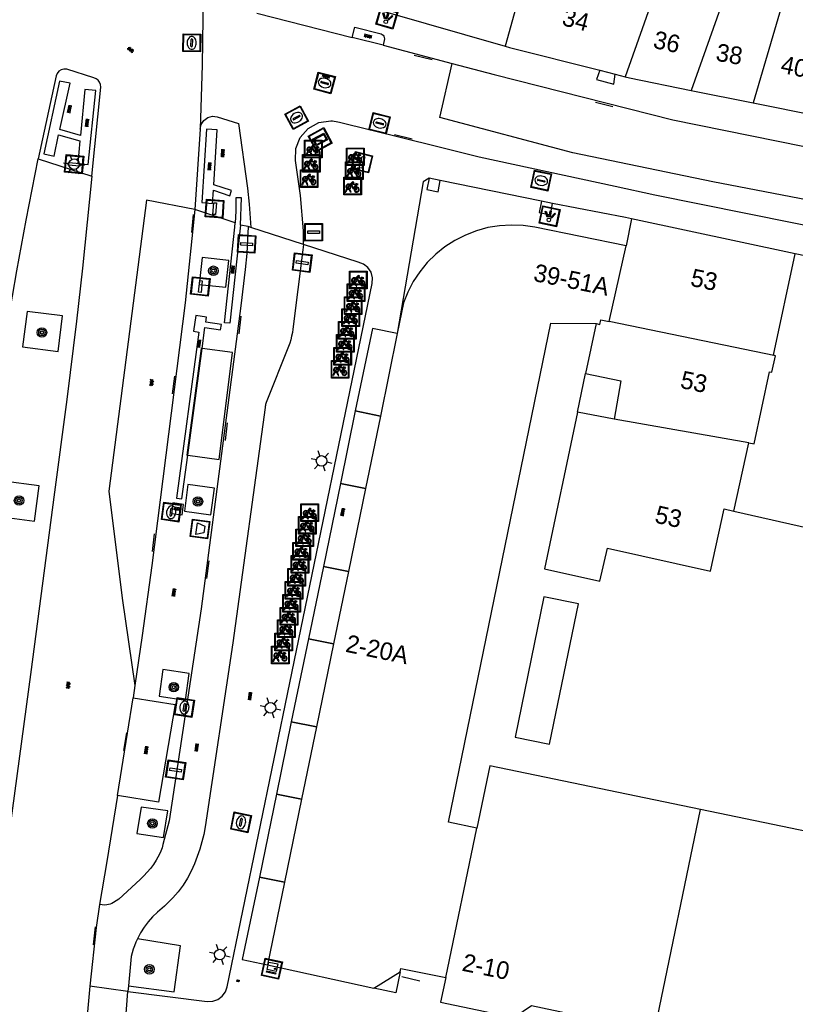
# Model space of a CAD drawing. Header units: metres. Extents: x 93870 to 95789, y 463036 to 464040.
# Tile 17 of 256: x 93930 to 93974, y 463413 to 463469. Entities that reach past the tile are written whole.
import ezdxf
from ezdxf.enums import TextEntityAlignment as Align

# ---------------------------------------------------------------- set-up
doc = ezdxf.new("R2010")
doc.units = ezdxf.units.M
doc.header["$LTSCALE"] = 25.4
for name, color, linetype in [('B_BEBOUWINGSGRENS_0', 1, 'Continuous'), ('B_LUIFEL_1', 200, 'Continuous'), ('B_OVERBOUWLIJN_LIJN_0', 7, 'Continuous'), ('B_OVERBOUWLIJN_LIJN_1', 7, 'Continuous'), ('B_TUSSENMUUR_0', 7, 'Continuous'), ('Q_AFVALBAK_0', 7, 'Continuous'), ('Q_BOOM_0', 3, 'Continuous'), ('Q_BRANDKRAAN_0', 5, 'Continuous'), ('Q_CAI-KAST_0', 10, 'Continuous'), ('Q_DRUKKNOPPAAL_0', 132, 'Continuous'), ('Q_FIETSENREK_0', 6, 'Continuous'), ('Q_HALTEPAAL_0', 191, 'Continuous'), ('Q_INSPECTIE_OF_RIOOLPUT_0', 253, 'Continuous'), ('Q_KOLK_0', 254, 'Continuous'), ('Q_LICHTMAST_0', 2, 'Continuous'), ('Q_LICHTPUNT_1', 7, 'Continuous'), ('Q_LIJNAFWATERING_LIJN_0', 7, 'Continuous'), ('Q_VERKEERSBORDPAAL_0', 40, 'Continuous'), ('Q_VERKEERSREGELINSTALLATIEPAAL', 40, 'Continuous'), ('Q_WATERLEIDINGPUT_0', 5, 'Continuous'), ('Q_WEGWIJZER_0', 7, 'Continuous'), ('S_GBKN_SYMBOOL_GV_GROOT_0', 7, 'Continuous'), ('S_GBKN_SYMBOOL_OV_GROOT_0', 7, 'Continuous'), ('T_GBKN_ABRI_0', 2, 'Continuous'), ('T_MUUR_30CM_0', 10, 'Continuous'), ('V_WEGGRENS_0', 7, 'Continuous'), ('Z_GBKN_HUISNUMMER_0', 252, 'Continuous')]:
    doc.layers.add(name, color=color, linetype=linetype)
doc.layers.add('Q_PAALTJE_0', color=7, linetype='Continuous', true_color=0x666666)

# ---------------------------------------------------------------- blocks, each defined once
blk = doc.blocks.new('Q_AFVALBAK')
for points in [[(-0.5, 0.5), (0.5, 0.5), (0.5, -0.5), (-0.5, -0.5)], [(-0.336, 0.197), (0.331, 0.197), (0.19, -0.251), (-0.196, -0.251)]]:
    blk.add_lwpolyline(points, close=True)
blk.add_lwpolyline([(-0.442, 0.464), (0.438, 0.464, -0.414214), (0.459, 0.442), (0.459, -0.437, -0.414214), (0.438, -0.459), (-0.442, -0.459, -0.414214), (-0.463, -0.437), (-0.463, 0.442), (-0.463, 0.444), (-0.463, 0.446), (-0.463, 0.448), (-0.462, 0.45), (-0.461, 0.451), (-0.46, 0.453), (-0.459, 0.455), (-0.458, 0.456), (-0.457, 0.457), (-0.456, 0.459), (-0.454, 0.46), (-0.453, 0.461), (-0.451, 0.462), (-0.449, 0.462), (-0.447, 0.463), (-0.446, 0.463), (-0.444, 0.464), (-0.442, 0.464)], format="xyb")
blk = doc.blocks.new('Q_WEGWIJZER')
for points in [[(-0.5, 0.5), (0.5, 0.5), (0.5, -0.5), (-0.5, -0.5)], [(-0.369, 0.22), (0.358, 0.22), (0.358, -0.214), (-0.369, -0.214)]]:
    blk.add_lwpolyline(points, close=True)
for points in [[(-0.442, 0.464), (0.438, 0.464, -0.414214), (0.459, 0.442), (0.459, -0.437, -0.414214), (0.438, -0.459), (-0.442, -0.459, -0.414214), (-0.463, -0.437), (-0.463, 0.442), (-0.463, 0.444), (-0.463, 0.446), (-0.463, 0.448), (-0.462, 0.45), (-0.461, 0.451), (-0.46, 0.453), (-0.459, 0.455), (-0.458, 0.456), (-0.457, 0.457), (-0.456, 0.459), (-0.454, 0.46), (-0.453, 0.461), (-0.451, 0.462), (-0.449, 0.462), (-0.447, 0.463), (-0.446, 0.463), (-0.444, 0.464), (-0.442, 0.464)], [(-0.287, 0.16), (0.281, 0.16, -0.414214), (0.303, 0.139), (0.303, -0.134, -0.414214), (0.281, -0.156), (-0.287, -0.156, -0.414214), (-0.308, -0.134), (-0.308, 0.139), (-0.308, 0.14), (-0.308, 0.142), (-0.307, 0.144), (-0.307, 0.146), (-0.306, 0.148), (-0.305, 0.149), (-0.304, 0.151), (-0.303, 0.152), (-0.302, 0.154), (-0.3, 0.155), (-0.299, 0.156), (-0.297, 0.157), (-0.296, 0.158), (-0.294, 0.159), (-0.292, 0.159), (-0.29, 0.16), (-0.288, 0.16), (-0.287, 0.16)]]:
    blk.add_lwpolyline(points, format="xyb")
blk = doc.blocks.new('Q_CAI-KAST')
for points in [[(-0.5, 0.5), (0.5, 0.5), (0.5, -0.5), (-0.5, -0.5)], [(-0.262, 0.264), (0.25, 0.264), (0.25, 0.187), (-0.262, 0.187)], [(-0.262, 0.107), (0.25, 0.107), (0.25, -0.332), (-0.262, -0.332)]]:
    blk.add_lwpolyline(points, close=True)
blk.add_lwpolyline([(-0.442, 0.464), (0.438, 0.464, -0.414214), (0.459, 0.442), (0.459, -0.437, -0.414214), (0.438, -0.459), (-0.442, -0.459, -0.414214), (-0.463, -0.437), (-0.463, 0.442), (-0.463, 0.444), (-0.463, 0.446), (-0.463, 0.448), (-0.462, 0.45), (-0.461, 0.451), (-0.46, 0.453), (-0.459, 0.455), (-0.458, 0.456), (-0.457, 0.457), (-0.456, 0.459), (-0.454, 0.46), (-0.453, 0.461), (-0.451, 0.462), (-0.449, 0.462), (-0.447, 0.463), (-0.446, 0.463), (-0.444, 0.464), (-0.442, 0.464)], format="xyb")
blk.add_circle((-0.177, -0.034), 0.0354)
blk = doc.blocks.new('Q_LICHTMAST')
for points in [[(0, 0.3), (0, 0.6)], [(-0.26, 0.15), (-0.52, 0.3)], [(0.26, 0.15), (0.52, 0.3)], [(-0.26, -0.15), (-0.52, -0.3)], [(0, -0.3), (0, -0.6)], [(0.26, -0.15), (0.52, -0.3)]]:
    blk.add_lwpolyline(points)
blk.add_circle((0, 0), 0.3)
blk = doc.blocks.new('Q_VERKEERSREGELINSTALLATIEPAAL')
for points in [[(-0.5, 0.5), (0.5, 0.5), (0.5, -0.5), (-0.5, -0.5)], [(-0.08, 0.333), (0.071, 0.333), (0.071, -0.329), (-0.08, -0.329)]]:
    blk.add_lwpolyline(points, close=True)
blk.add_lwpolyline([(-0.442, 0.464), (0.438, 0.464, -0.414214), (0.459, 0.442), (0.459, -0.437, -0.414214), (0.438, -0.459), (-0.442, -0.459, -0.414214), (-0.463, -0.437), (-0.463, 0.442), (-0.463, 0.444), (-0.463, 0.446), (-0.463, 0.448), (-0.462, 0.45), (-0.461, 0.451), (-0.46, 0.453), (-0.459, 0.455), (-0.458, 0.456), (-0.457, 0.457), (-0.456, 0.459), (-0.454, 0.46), (-0.453, 0.461), (-0.451, 0.462), (-0.449, 0.462), (-0.447, 0.463), (-0.446, 0.463), (-0.444, 0.464), (-0.442, 0.464)], format="xyb")
blk = doc.blocks.new('Q_VERKEERSBORDPAAL')
for points in [[(-0.5, 0.5), (0.5, 0.5), (0.5, -0.5), (-0.5, -0.5)], [(-0.08, 0.333), (0.071, 0.333), (0.071, -0.329), (-0.08, -0.329)]]:
    blk.add_lwpolyline(points, close=True)
blk.add_lwpolyline([(-0.442, 0.464), (0.438, 0.464, -0.414214), (0.459, 0.442), (0.459, -0.437, -0.414214), (0.438, -0.459), (-0.442, -0.459, -0.414214), (-0.463, -0.437), (-0.463, 0.442), (-0.463, 0.444), (-0.463, 0.446), (-0.463, 0.448), (-0.462, 0.45), (-0.461, 0.451), (-0.46, 0.453), (-0.459, 0.455), (-0.458, 0.456), (-0.457, 0.457), (-0.456, 0.459), (-0.454, 0.46), (-0.453, 0.461), (-0.451, 0.462), (-0.449, 0.462), (-0.447, 0.463), (-0.446, 0.463), (-0.444, 0.464), (-0.442, 0.464)], format="xyb")
blk = doc.blocks.new('Q_HALTEPAAL')
for points in [[(-0.5, 0.5), (0.5, 0.5), (0.5, -0.5), (-0.5, -0.5)], [(-0.08, 0.333), (0.071, 0.333), (0.071, -0.329), (-0.08, -0.329)]]:
    blk.add_lwpolyline(points, close=True)
blk.add_lwpolyline([(-0.442, 0.464), (0.438, 0.464, -0.414214), (0.459, 0.442), (0.459, -0.437, -0.414214), (0.438, -0.459), (-0.442, -0.459, -0.414214), (-0.463, -0.437), (-0.463, 0.442), (-0.463, 0.444), (-0.463, 0.446), (-0.463, 0.448), (-0.462, 0.45), (-0.461, 0.451), (-0.46, 0.453), (-0.459, 0.455), (-0.458, 0.456), (-0.457, 0.457), (-0.456, 0.459), (-0.454, 0.46), (-0.453, 0.461), (-0.451, 0.462), (-0.449, 0.462), (-0.447, 0.463), (-0.446, 0.463), (-0.444, 0.464), (-0.442, 0.464)], format="xyb")
blk = doc.blocks.new('Q_DRUKKNOPPAAL')
for points in [[(-0.5, 0.5), (0.5, 0.5), (0.5, -0.5), (-0.5, -0.5)], [(-0.08, 0.333), (0.071, 0.333), (0.071, -0.329), (-0.08, -0.329)]]:
    blk.add_lwpolyline(points, close=True)
blk.add_lwpolyline([(-0.442, 0.464), (0.438, 0.464, -0.414214), (0.459, 0.442), (0.459, -0.437, -0.414214), (0.438, -0.459), (-0.442, -0.459, -0.414214), (-0.463, -0.437), (-0.463, 0.442), (-0.463, 0.444), (-0.463, 0.446), (-0.463, 0.448), (-0.462, 0.45), (-0.461, 0.451), (-0.46, 0.453), (-0.459, 0.455), (-0.458, 0.456), (-0.457, 0.457), (-0.456, 0.459), (-0.454, 0.46), (-0.453, 0.461), (-0.451, 0.462), (-0.449, 0.462), (-0.447, 0.463), (-0.446, 0.463), (-0.444, 0.464), (-0.442, 0.464)], format="xyb")
blk = doc.blocks.new('Q_PAAL_STEEN')
for points in [[(-0.5, 0.5), (0.5, 0.5), (0.5, -0.5), (-0.5, -0.5)], [(-0.08, 0.33), (0.07, 0.33), (0.07, -0.33), (-0.08, -0.33)]]:
    blk.add_lwpolyline(points, close=True)
blk.add_lwpolyline([(-0.44, 0.46), (0.44, 0.46, -0.414214), (0.46, 0.44), (0.46, -0.44, -0.414214), (0.44, -0.46), (-0.44, -0.46, -0.414214), (-0.46, -0.44), (-0.46, 0.44), (-0.46, 0.44), (-0.46, 0.45), (-0.46, 0.45), (-0.46, 0.45), (-0.46, 0.45), (-0.46, 0.45), (-0.46, 0.45), (-0.46, 0.46), (-0.46, 0.46), (-0.46, 0.46), (-0.45, 0.46), (-0.45, 0.46), (-0.45, 0.46), (-0.45, 0.46), (-0.45, 0.46), (-0.45, 0.46), (-0.44, 0.46), (-0.44, 0.46)], format="xyb")
blk = doc.blocks.new('Q_PAALTJE')
at = {"color": 251, "true_color": 0x666666, "xscale": 0.1, "yscale": 0.1, "zscale": 0.01}
blk.add_blockref('Q_PAAL_STEEN', (0, 0), dxfattribs=at)
blk = doc.blocks.new('Q_WATERLEIDINGPUT')
blk.add_lwpolyline([(-0.5, 0.5), (0.5, 0.5), (0.5, -0.5), (-0.5, -0.5)], close=True)
for points in [[(-0.442, 0.464), (0.438, 0.464, -0.414214), (0.459, 0.442), (0.459, -0.437, -0.414214), (0.438, -0.459), (-0.442, -0.459, -0.414214), (-0.463, -0.437), (-0.463, 0.442), (-0.463, 0.444), (-0.463, 0.446), (-0.463, 0.448), (-0.462, 0.45), (-0.461, 0.451), (-0.46, 0.453), (-0.459, 0.455), (-0.458, 0.456), (-0.457, 0.457), (-0.456, 0.459), (-0.454, 0.46), (-0.453, 0.461), (-0.451, 0.462), (-0.449, 0.462), (-0.447, 0.463), (-0.446, 0.463), (-0.444, 0.464), (-0.442, 0.464)], [(-0.345, 0.105, 0.380426), (-0.276, -0.18)], [(-0.008, 0.266, 0.240218), (-0.345, 0.105)], [(-0.194, 0.045, 0.853344), (-0.194, -0.032)], [(0.331, 0.111, 0.240191), (-0.008, 0.266)], [(0.185, -0.032, 0.849746), (0.185, 0.045)], [(0.267, -0.176, 0.380426), (0.331, 0.111)], [(-0.276, -0.18, 0.148452), (0.012, -0.257)], [(0.012, -0.257, 0.131742), (0.267, -0.176)]]:
    blk.add_lwpolyline(points, format="xyb")
for points in [[(-0.194, 0.045), (0.185, 0.045)], [(0.185, -0.032), (-0.194, -0.032)]]:
    blk.add_lwpolyline(points)
blk = doc.blocks.new('Q_INSPECTIE_OF_RIOOLPUT')
blk.add_lwpolyline([(-0.5, 0.5), (0.5, 0.5), (0.5, -0.5), (-0.5, -0.5)], close=True)
for points in [[(-0.442, 0.464), (0.438, 0.464, -0.414214), (0.459, 0.442), (0.459, -0.437, -0.414214), (0.438, -0.459), (-0.442, -0.459, -0.414214), (-0.463, -0.437), (-0.463, 0.442), (-0.463, 0.444), (-0.463, 0.446), (-0.463, 0.448), (-0.462, 0.45), (-0.461, 0.451), (-0.46, 0.453), (-0.459, 0.455), (-0.458, 0.456), (-0.457, 0.457), (-0.456, 0.459), (-0.454, 0.46), (-0.453, 0.461), (-0.451, 0.462), (-0.449, 0.462), (-0.447, 0.463), (-0.446, 0.463), (-0.444, 0.464), (-0.442, 0.464)], [(-0.345, 0.105, 0.380426), (-0.276, -0.18)], [(-0.008, 0.266, 0.240218), (-0.345, 0.105)], [(-0.194, 0.045, 0.853344), (-0.194, -0.032)], [(0.331, 0.111, 0.240191), (-0.008, 0.266)], [(0.185, -0.032, 0.849746), (0.185, 0.045)], [(0.267, -0.176, 0.380426), (0.331, 0.111)], [(-0.276, -0.18, 0.148452), (0.012, -0.257)], [(0.012, -0.257, 0.131742), (0.267, -0.176)]]:
    blk.add_lwpolyline(points, format="xyb")
for points in [[(-0.194, 0.045), (0.185, 0.045)], [(0.185, -0.032), (-0.194, -0.032)]]:
    blk.add_lwpolyline(points)
blk = doc.blocks.new('Q_BRANDKRAAN')
blk.add_lwpolyline([(-0.5, 0.5), (0.5, 0.5), (0.5, -0.5), (-0.5, -0.5)], close=True)
for points in [[(-0.442, 0.464), (0.438, 0.464, -0.414214), (0.459, 0.442), (0.459, -0.437, -0.414214), (0.438, -0.459), (-0.442, -0.459, -0.414214), (-0.463, -0.437), (-0.463, 0.442), (-0.463, 0.444), (-0.463, 0.446), (-0.463, 0.448), (-0.462, 0.45), (-0.461, 0.451), (-0.46, 0.453), (-0.459, 0.455), (-0.458, 0.456), (-0.457, 0.457), (-0.456, 0.459), (-0.454, 0.46), (-0.453, 0.461), (-0.451, 0.462), (-0.449, 0.462), (-0.447, 0.463), (-0.446, 0.463), (-0.444, 0.464), (-0.442, 0.464)], [(-0.345, 0.105, 0.380426), (-0.276, -0.18)], [(-0.008, 0.266, 0.240218), (-0.345, 0.105)], [(-0.194, 0.045, 0.853344), (-0.194, -0.032)], [(0.331, 0.111, 0.240191), (-0.008, 0.266)], [(0.185, -0.032, 0.849746), (0.185, 0.045)], [(0.267, -0.176, 0.380426), (0.331, 0.111)], [(-0.276, -0.18, 0.148452), (0.012, -0.257)], [(0.012, -0.257, 0.131742), (0.267, -0.176)]]:
    blk.add_lwpolyline(points, format="xyb")
for points in [[(-0.194, 0.045), (0.185, 0.045)], [(0.185, -0.032), (-0.194, -0.032)]]:
    blk.add_lwpolyline(points)
blk = doc.blocks.new('Q_KOLK')
blk.add_lwpolyline([(-0.5, 0.5), (0.5, 0.5), (0.5, -0.5), (-0.5, -0.5)], close=True)
for points in [[(-0.442, 0.464), (0.438, 0.464, -0.414214), (0.459, 0.442), (0.459, -0.437, -0.414214), (0.438, -0.459), (-0.442, -0.459, -0.414214), (-0.463, -0.437), (-0.463, 0.442, -0.414214), (-0.442, 0.464)], [(-0.345, 0.105, 0.380426), (-0.276, -0.18)], [(-0.008, 0.266, 0.240218), (-0.345, 0.105)], [(-0.194, 0.045, 0.853344), (-0.194, -0.032)], [(0.331, 0.111, 0.240191), (-0.008, 0.266)], [(0.185, -0.032, 0.849746), (0.185, 0.045)], [(0.267, -0.176, 0.380426), (0.331, 0.111)], [(-0.276, -0.18, 0.148452), (0.012, -0.257)], [(0.012, -0.257, 0.131742), (0.267, -0.176)]]:
    blk.add_lwpolyline(points, format="xyb")
for points in [[(-0.194, 0.045), (0.185, 0.045)], [(0.185, -0.032), (-0.194, -0.032)]]:
    blk.add_lwpolyline(points)
blk = doc.blocks.new('Q_FIETSENREK')
for points in [[(-0.5, 0.5), (0.5, 0.5), (0.5, -0.5), (-0.5, -0.5)], [(-0.063, 0.145), (0.184, 0.054), (0.037, -0.093)]]:
    blk.add_lwpolyline(points, close=True)
for points in [[(-0.442, 0.464), (0.438, 0.464, -0.414214), (0.459, 0.442), (0.459, -0.437, -0.414214), (0.438, -0.459), (-0.442, -0.459, -0.414214), (-0.463, -0.437), (-0.463, 0.442), (-0.463, 0.444), (-0.463, 0.446), (-0.463, 0.448), (-0.462, 0.45), (-0.461, 0.451), (-0.46, 0.453), (-0.459, 0.455), (-0.458, 0.456), (-0.457, 0.457), (-0.456, 0.459), (-0.454, 0.46), (-0.453, 0.461), (-0.451, 0.462), (-0.449, 0.462), (-0.447, 0.463), (-0.446, 0.463), (-0.444, 0.464), (-0.442, 0.464)], [(-0.181, 0.106, 0.847256), (-0.324, -0.144)], [(-0.193, 0.075, 0.842492), (-0.305, -0.118)], [(-0.171, 0.065, 0.053288), (-0.193, 0.075)], [(-0.185, -0.134, 0.502492), (-0.147, 0.044)], [(-0.149, 0.089, 0.06236), (-0.181, 0.106)], [(-0.165, -0.161, 0.494489), (-0.125, 0.068)], [(-0.324, -0.144, 0.089606), (-0.421, -0.348)], [(-0.296, -0.162, 0.110942), (-0.375, -0.348)], [(-0.294, -0.105, 0.006942), (-0.305, -0.118)], [(-0.296, -0.162, 0.02458), (-0.283, -0.168)], [(-0.212, -0.105, 0.381614), (-0.294, -0.105)], [(-0.283, -0.168, 0.148109), (-0.198, -0.173)], [(-0.223, -0.136, 0.533998), (-0.276, -0.136)], [(-0.276, -0.136, 0.009682), (-0.271, -0.138)], [(-0.271, -0.138, 0.120201), (-0.218, -0.144)], [(-0.218, -0.144, 0.003554), (-0.223, -0.136)], [(-0.185, -0.134, 0.017985), (-0.212, -0.105)], [(-0.122, -0.348, 0.075837), (-0.198, -0.173)], [(-0.075, -0.348, 0.094234), (-0.165, -0.161)], [(0.095, -0.16, 0.385208), (0.186, -0.333)], [(0.209, -0.054, 0.224648), (0.108, -0.128)], [(0.126, -0.171, 0.376993), (0.197, -0.303)], [(0.212, -0.086, 0.20829), (0.139, -0.139)], [(0.186, -0.333, 1), (0.287, -0.06)], [(0.197, -0.303, 1), (0.276, -0.09)], [(0.287, -0.06, 0.086253), (0.238, -0.051)], [(0.276, -0.09, 0.079305), (0.241, -0.083)]]:
    blk.add_lwpolyline(points, format="xyb")
for points in [[(-0.171, 0.065), (-0.263, -0.038), (-0.239, -0.059), (-0.147, 0.044)], [(0.081, 0.221), (-0.003, 0.252), (-0.149, 0.089)], [(-0.125, 0.068), (-0.086, 0.111), (0.018, -0.131), (0.095, -0.16)], [(0.238, -0.051), (0.229, 0.053), (0.261, 0.093), (0.302, 0.078), (0.314, 0.11), (0.192, 0.155), (0.18, 0.123), (0.231, 0.104), (0.207, 0.076), (-0.04, 0.167), (0, 0.216), (0.07, 0.191), (0.081, 0.221)], [(0.209, -0.054), (0.199, 0.029), (0.057, -0.108)], [(-0.421, -0.348), (-0.375, -0.348)], [(-0.122, -0.348), (-0.075, -0.348)], [(0.057, -0.108), (0.108, -0.128)], [(0.126, -0.171), (0.253, -0.218), (0.241, -0.083)], [(0.139, -0.139), (0.222, -0.17), (0.212, -0.086)]]:
    blk.add_lwpolyline(points)
blk = doc.blocks.new('Q_LICHTPUNT')
for points in [[(-0.5, 0.5), (0.5, 0.5), (0.5, -0.5), (-0.5, -0.5)], [(-0.463, 0.464), (0.459, 0.464), (0.459, -0.459), (-0.463, -0.459)], [(-0.123, 0.08), (-0.077, 0.051), (-0.255, -0.233), (-0.301, -0.204)], [(-0.033, 0.032), (0.021, 0.032), (0.021, -0.303), (-0.033, -0.303)], [(0.075, 0.051), (0.121, 0.079), (0.293, -0.209), (0.247, -0.236)]]:
    blk.add_lwpolyline(points, close=True)
blk.add_circle((-0.002, 0.21), 0.103)
blk = doc.blocks.new('Q_BOOM')
for radius in [0.27, 0.18, 0.09]:
    blk.add_circle((0, 0), radius)
blk = doc.blocks.new('S_GBKN_SYMBOOL_OV_GROOT')
for points in [[(-0.21875, 0.0625), (0.21875, 0.0625)], [(-0.21875, 0), (0.21875, 0)], [(-0.1875, 0.0625), (-0.1875, 0)], [(-0.125, 0.09375), (-0.125, 0.0625)], [(-0.125, 0), (-0.125, -0.0625)], [(-0.0625, 0.0625), (-0.0625, 0)], [(0, 0.09375), (0, 0.0625)], [(0, 0), (0, -0.0625)], [(0.0625, 0.0625), (0.0625, 0)], [(0.125, 0.09375), (0.125, 0.0625)], [(0.125, 0), (0.125, -0.0625)], [(0.1875, 0.0625), (0.1875, 0)], [(-0.21875, -0.0625), (0.21875, -0.0625)], [(-0.1875, -0.0625), (-0.1875, -0.09375)], [(-0.0625, -0.0625), (-0.0625, -0.09375)], [(0.0625, -0.0625), (0.0625, -0.09375)], [(0.1875, -0.0625), (0.1875, -0.09375)]]:
    blk.add_lwpolyline(points)
blk = doc.blocks.new('S_GBKN_SYMBOOL_GV_GROOT')
for points in [[(-0.1875, 0.03125), (-0.09375, 0.09375)], [(-0.1875, -0.0625), (0.0625, 0.09375)], [(-0.1875, 0.09375), (0.125, -0.09375)], [(-0.1875, 0), (-0.03125, -0.09375)], [(-0.125, -0.09375), (0.1875, 0.09375)], [(-0.0625, 0.09375), (0.1875, -0.0625)], [(0.03125, -0.09375), (0.1875, 0)], [(0.09375, 0.09375), (0.1875, 0.03125)]]:
    blk.add_lwpolyline(points)

msp = doc.modelspace()

# ---------------------------------------------------------------- linework, layer by layer
at = {"layer": 'B_BEBOUWINGSGRENS_0'}
for p, q in [((93963.2, 463466.385), (93964.081, 463466.16)), ((93964.081, 463466.16), (93964.637, 463466.019)), ((93968.384, 463465.247), (93971.902, 463464.536)), ((93971.902, 463464.536), (93978.395, 463463.222)), ((93954.154, 463460.144), (93953.528, 463460.262)), ((93960.524, 463458.836), (93959.902, 463458.966)), ((93965.004, 463457.967), (93964.7, 463456.44)), ((93974.282, 463455.978), (93965.004, 463457.967)), ((93984.695, 463453.795), (93974.282, 463455.978)), ((93962.996, 463452.023), (93962.403, 463449.201)), ((93950.764, 463446.777), (93949.92, 463442.674)), ((93964.019, 463446.611), (93961.94, 463446.998)), ((93949.92, 463442.674), (93948.951, 463437.965)), ((93970.812, 463441.39), (93981.303, 463438.985)), ((93948.951, 463437.965), (93948.106, 463433.861)), ((93948.106, 463433.861), (93947.138, 463429.157)), ((93947.138, 463429.157), (93946.295, 463425.056)), ((93946.295, 463425.056), (93945.327, 463420.353)), ((93980.621, 463422.033), (93968.92, 463424.47)), ((93945.327, 463420.353), (93944.363, 463415.667))]:
    msp.add_line(p, q, dxfattribs=at)
for points in [[(93950.778, 463469.785), (93951.062, 463469.694), (93957.845, 463467.758)], [(93957.845, 463467.758), (93958.095, 463467.687), (93963.2, 463466.385)], [(93964.637, 463466.019), (93964.894, 463465.953), (93968.384, 463465.247)], [(93953.528, 463460.262), (93953.408, 463459.623), (93954.047, 463459.503), (93954.154, 463460.144)], [(93959.902, 463458.966), (93959.768, 463458.33), (93960.404, 463458.197), (93960.524, 463458.836)], [(93964.7, 463456.44), (93959.522, 463457.484), (93958.859, 463457.582), (93958.189, 463457.611), (93957.519, 463457.571), (93956.857, 463457.463), (93956.21, 463457.287), (93955.584, 463457.046), (93954.987, 463456.742), (93954.423, 463456.378), (93953.901, 463455.958), (93953.424, 463455.486), (93952.998, 463454.968), (93952.627, 463454.409), (93952.316, 463453.815), (93952.068, 463453.192), (93951.726, 463451.455), (93950.764, 463446.777)], [(93956.235, 463423.416), (93954.62, 463423.752), (93960.437, 463452.054), (93962.996, 463452.023)], [(93962.403, 463449.201), (93964.4, 463448.781), (93964.019, 463446.611)], [(93961.94, 463446.998), (93960.073, 463438.119), (93963.203, 463437.415), (93963.639, 463439.291), (93969.476, 463437.982), (93970.258, 463441.517), (93970.812, 463441.39)], [(93968.92, 463424.47), (93956.973, 463426.958), (93956.235, 463423.416)], [(93944.363, 463415.667), (93950.39, 463414.34), (93951.88, 463415.26), (93951.92, 463415.46), (93954.47, 463414.94)], [(93954.47, 463414.94), (93954.18, 463413.54), (93958.325, 463412.687), (93959.328, 463413.351), (93961.572, 463412.888), (93962.23, 463411.888), (93966.132, 463411.084)]]:
    msp.add_lwpolyline(points, dxfattribs=at)
at = {"layer": 'B_LUIFEL_1'}
for points in [[(93950.764, 463446.777), (93949.344, 463447.069), (93948.504, 463442.965), (93949.92, 463442.674)], [(93948.951, 463437.965), (93947.538, 463438.256), (93946.682, 463434.154), (93948.106, 463433.861)], [(93960.042, 463436.539), (93958.399, 463428.578), (93960.358, 463428.174), (93962.001, 463436.135), (93960.042, 463436.539)], [(93947.138, 463429.157), (93945.717, 463429.449), (93944.878, 463425.348), (93946.295, 463425.056)], [(93945.327, 463420.353), (93943.908, 463420.645), (93942.936, 463415.969), (93944.363, 463415.667)]]:
    msp.add_lwpolyline(points, dxfattribs=at)
at = {"layer": 'B_OVERBOUWLIJN_LIJN_0'}
msp.add_line((93947.538, 463438.256), (93948.951, 463437.965), dxfattribs=at)
at = {"layer": 'B_OVERBOUWLIJN_LIJN_1'}
for points in [[(93965.004, 463457.967), (93964.664, 463458.033), (93960.524, 463458.836), (93959.902, 463458.966), (93954.154, 463460.144), (93953.528, 463460.262), (93953.199, 463460.065), (93951.726, 463451.455), (93950.323, 463451.744), (93949.344, 463447.069), (93950.764, 463446.777)], [(93949.92, 463442.674), (93948.504, 463442.965), (93947.538, 463438.256)], [(93948.106, 463433.861), (93946.682, 463434.154), (93945.717, 463429.449), (93947.138, 463429.157)], [(93946.295, 463425.056), (93944.878, 463425.348), (93943.908, 463420.645), (93945.327, 463420.353)], [(93951.88, 463415.26), (93951.648, 463414.084), (93950.39, 463414.34)]]:
    msp.add_lwpolyline(points, dxfattribs=at)
at = {"layer": 'B_TUSSENMUUR_0'}
for p, q in [((93971.701, 463474.606), (93968.384, 463465.247)), ((93963.745, 463452.136), (93964.7, 463456.44)), ((93973.165, 463450.202), (93963.745, 463452.136)), ((93971.646, 463445.271), (93964.019, 463446.611)), ((93970.812, 463441.39), (93971.646, 463445.271)), ((93966.132, 463411.084), (93968.92, 463424.47)), ((93954.47, 463414.94), (93956.235, 463423.416))]:
    msp.add_line(p, q, dxfattribs=at)
for points in [[(93961.759, 463481.959), (93958.952, 463471.776), (93957.845, 463467.758)], [(93970.11, 463479.16), (93969.381, 463479.43), (93964.637, 463466.019)], [(93976.24, 463477.249), (93974.985, 463473.648), (93974.604, 463473.77), (93971.902, 463464.536)], [(93973.165, 463450.202), (93973.047, 463450.228), (93974.282, 463455.978)], [(93962.996, 463452.023), (93963.209, 463451.975), (93963.266, 463452.24), (93963.745, 463452.136)], [(93971.646, 463445.271), (93971.949, 463445.206), (93972.826, 463449.293), (93972.963, 463449.264), (93973.165, 463450.202)]]:
    msp.add_lwpolyline(points, dxfattribs=at)
at = {"layer": 'Q_LIJNAFWATERING_LIJN_0'}
for p, q in [((93952.685, 463467.244), (93953.696, 463466.991)), ((93962.965, 463464.58), (93963.94, 463464.327)), ((93952.569, 463462.481), (93951.56, 463462.73)), ((93940.151, 463458.21), (93940.062, 463457.194)), ((93942.855, 463452.444), (93942.743, 463451.434)), ((93939.098, 463449.047), (93938.969, 463448.041)), ((93942.076, 463446.405), (93941.96, 463445.392)), ((93937.949, 463440.105), (93937.821, 463439.093)), ((93941.037, 463438.57), (93940.907, 463437.566)), ((93936.371, 463428.817), (93936.201, 463427.814)), ((93934.596, 463417.823), (93934.476, 463416.801)), ((93953.001, 463414.734), (93951.984, 463414.99))]:
    msp.add_line(p, q, dxfattribs=at)
at = {"layer": 'T_GBKN_ABRI_0'}
msp.add_line((93942.381, 463450.38), (93940.659, 463450.604), dxfattribs=at)
for points in [[(93940.659, 463450.604), (93940.608, 463450.611), (93939.798, 463444.567), (93939.849, 463444.56)], [(93939.849, 463444.56), (93941.627, 463444.316), (93942.381, 463450.38)]]:
    msp.add_lwpolyline(points, dxfattribs=at)
at = {"layer": 'T_MUUR_30CM_0'}
msp.add_line((93961.94, 463446.998), (93962.403, 463449.201), dxfattribs=at)
at = {"layer": 'V_WEGGRENS_0'}
for p, q in [((93943.762, 463469.627), (93949.162, 463468.24)), ((93950.926, 463467.809), (93949.162, 463468.24)), ((93950.926, 463467.809), (93954.845, 463466.775)), ((93954.144, 463463.701), (93954.845, 463466.775)), ((93940.542, 463463.053), (93940.246, 463458.494)), ((93931.355, 463461.357), (93934.411, 463460.376)), ((93931.687, 463461.648), (93932.263, 463461.509)), ((93940.246, 463458.494), (93937.497, 463459.023)), ((93942.528, 463457.734), (93940.246, 463458.494)), ((93943.275, 463457.526), (93942.831, 463457.613)), ((93943.422, 463457.468), (93943.275, 463457.526)), ((93946.411, 463456.512), (93943.422, 463457.468)), ((93940.471, 463451.544), (93939.216, 463442.123)), ((93930.485, 463450.714), (93932.496, 463450.446)), ((93939.849, 463444.56), (93940.659, 463450.604)), ((93931.158, 463440.828), (93931.418, 463442.833)), ((93936.845, 463431.511), (93936.741, 463430.796)), ((93936.445, 463414.163), (93934.298, 463414.456)), ((93936.479, 463414.476), (93936.445, 463414.163)), ((93935.399, 463400.789), (93936.445, 463414.163))]:
    msp.add_line(p, q, dxfattribs=at)
for points in [[(93944.687, 463500.5), (93944.026, 463498.029), (93943.457, 463495.688), (93942.942, 463493.334), (93942.481, 463490.969), (93942.075, 463488.595), (93941.723, 463486.211), (93940.955, 463478.225), (93940.856, 463475.911), (93940.72, 463470.665), (93940.659, 463466.688), (93940.542, 463463.053)], [(93949.162, 463468.24), (93949.309, 463468.823), (93950.806, 463468.453), (93950.867, 463468.417), (93950.918, 463468.37), (93950.958, 463468.312), (93950.985, 463468.247), (93950.998, 463468.178), (93950.926, 463467.809)], [(93954.845, 463466.775), (93957.225, 463466.147), (93967.344, 463463.569), (94000, 463456.969), (94017.084, 463453.968), (94037.649, 463449.577), (94054.184, 463445.586), (94078.386, 463439.231), (94089.178, 463436.919), (94091.361, 463436.605)], [(93934.411, 463460.376), (93934.921, 463465.436), (93934.902, 463465.575), (93934.848, 463465.705), (93934.762, 463465.817), (93934.651, 463465.903), (93934.521, 463465.958), (93932.981, 463466.441), (93932.823, 463466.457), (93932.668, 463466.421), (93932.533, 463466.336), (93932.432, 463466.213), (93932.378, 463466.063), (93931.355, 463461.357)], [(93963.2, 463466.385), (93963.022, 463465.872), (93963.993, 463465.602), (93964.081, 463466.16)], [(93932.263, 463461.509), (93932.526, 463462.731), (93933.731, 463462.384), (93933.606, 463461.11), (93934.2, 463461.048), (93934.637, 463465.231), (93934.019, 463465.304), (93933.762, 463462.695), (93932.592, 463463.028), (93933.17, 463465.649), (93932.575, 463465.765), (93931.687, 463461.648)], [(93940.542, 463463.053), (93940.602, 463463.32), (93940.753, 463463.547), (93940.975, 463463.706), (93941.239, 463463.776), (93941.511, 463463.747), (93942.73, 463463.373), (93943.224, 463459.695), (93943.329, 463458.797), (93943.422, 463457.468)], [(93946.411, 463456.512), (93946.41, 463457.279), (93946.231, 463459.281), (93945.961, 463461.265), (93945.978, 463461.946), (93946.226, 463462.581), (93946.676, 463463.092), (93947.274, 463463.419), (93947.948, 463463.522)], [(93947.948, 463463.522), (93948.051, 463463.517), (93948.153, 463463.506), (93948.255, 463463.491), (93948.356, 463463.469), (93948.456, 463463.443), (93953.864, 463462.104)], [(93969.612, 463460.06), (93961.676, 463461.703), (93954.144, 463463.701)], [(93941.332, 463459.895), (93941.51, 463463.018), (93940.912, 463463.051), (93940.648, 463458.884), (93941.247, 463458.839), (93941.304, 463459.586), (93942.227, 463459.271), (93942.331, 463459.564), (93941.332, 463459.895)], [(93953.864, 463462.104), (93956.358, 463461.487), (93964.08, 463459.82), (93966.321, 463459.329), (94000, 463452.533), (94001.808, 463452.195)], [(93926.84, 463431.99), (93928.19, 463441.919), (93929.119, 463448.589), (93929.428, 463450.678), (93929.661, 463452.125), (93929.902, 463453.57), (93930.152, 463455.014), (93930.411, 463456.456), (93930.678, 463457.897), (93931.355, 463461.357)], [(93934.411, 463460.376), (93933.886, 463455.161), (93933.543, 463452.154), (93932.995, 463447.727), (93932.255, 463442.185), (93930.962, 463432.41), (93929.609, 463422.304), (93929.34, 463420.322), (93928.664, 463415.2)], [(94142.719, 463424.079), (94086, 463434.648), (94076.549, 463436.774), (94046.837, 463444.439), (94002.505, 463453.905), (93975.51, 463458.926), (93969.612, 463460.06)], [(93937.497, 463459.023), (93935.369, 463442.518), (93936.118, 463436.46), (93936.845, 463431.511)], [(93942.831, 463457.613), (93942.883, 463459.149), (93942.577, 463459.151), (93942.579, 463458.402), (93942.528, 463457.734)], [(93940.246, 463458.494), (93939.698, 463453.201), (93937.799, 463438.316), (93937.258, 463434.34), (93936.845, 463431.511)], [(93943.275, 463457.526), (93943.186, 463456.004), (93943.104, 463455.091), (93942.862, 463453.038), (93940.596, 463435.857), (93938.782, 463423.822), (93938.44, 463422.489), (93938.385, 463422.302), (93938.319, 463422.118), (93938.242, 463421.939), (93938.154, 463421.765), (93938.056, 463421.596), (93937.9, 463421.359), (93937.731, 463421.131), (93937.55, 463420.914), (93937.356, 463420.707), (93937.15, 463420.512), (93935.931, 463419.398), (93935.628, 463419.2), (93935.539, 463419.152), (93935.445, 463419.113), (93935.348, 463419.083), (93935.248, 463419.062), (93935.147, 463419.052), (93934.847, 463419.079)], [(93942.831, 463457.613), (93942.237, 463452.045), (93941.932, 463452.073), (93942.51, 463457.49), (93942.528, 463457.734)], [(93936.445, 463414.163), (93940.953, 463413.593), (93941.259, 463413.607), (93941.547, 463413.708), (93941.794, 463413.888), (93941.98, 463414.132), (93942.087, 463414.418), (93945.623, 463431.651), (93950.299, 463454.305), (93950.319, 463454.625), (93950.236, 463454.935), (93950.059, 463455.202), (93949.805, 463455.399), (93949.502, 463455.504), (93946.411, 463456.512)], [(93946.411, 463456.512), (93946.372, 463456.199), (93945.803, 463451.715), (93945.774, 463451.512), (93945.735, 463451.311), (93945.685, 463451.112), (93945.624, 463450.916), (93945.554, 463450.724), (93944.296, 463447.553), (93944.275, 463447.498), (93944.258, 463447.442), (93944.244, 463447.384), (93944.236, 463447.326), (93944.231, 463447.267), (93942.403, 463433.929), (93940.83, 463423.487), (93940.749, 463423.059), (93940.648, 463422.636), (93940.527, 463422.217), (93940.387, 463421.805), (93940.228, 463421.4), (93940.042, 463420.978), (93939.825, 463420.571), (93939.577, 463420.182), (93939.299, 463419.814), (93938.994, 463419.468), (93938.517, 463419), (93938.124, 463418.66), (93937.852, 463418.395), (93937.602, 463418.11), (93937.375, 463417.806), (93937.173, 463417.485), (93936.996, 463417.149)], [(93940.666, 463455.772), (93940.499, 463454.244), (93942.013, 463454.089), (93942.182, 463455.6), (93940.666, 463455.772)], [(93932.496, 463450.446), (93932.746, 463452.457), (93930.745, 463452.715), (93930.485, 463450.714)], [(93940.659, 463450.604), (93940.819, 463451.802), (93941.703, 463451.672), (93941.755, 463451.972), (93940.861, 463452.112), (93940.905, 463452.396), (93940.303, 463452.488), (93940.169, 463451.599), (93940.471, 463451.544)], [(93939.216, 463442.123), (93939.517, 463442.084), (93939.849, 463444.56)], [(93931.418, 463442.833), (93929.406, 463443.089), (93929.146, 463441.084), (93931.158, 463440.828)], [(93939.655, 463441.386), (93941.158, 463441.181), (93941.364, 463442.697), (93939.858, 463442.892), (93939.655, 463441.386)], [(93938.923, 463441.26), (93939.525, 463441.179), (93939.609, 463441.774), (93939.005, 463441.857), (93938.923, 463441.26)], [(93938.218, 463430.897), (93939.72, 463430.672), (93939.933, 463432.189), (93938.425, 463432.413), (93938.218, 463430.897)], [(93935.862, 463425.263), (93936.433, 463428.8), (93936.741, 463430.796)], [(93936.741, 463430.796), (93939.122, 463430.418), (93938.188, 463424.894), (93935.862, 463425.263)], [(93935.862, 463425.263), (93935.249, 463421.522), (93934.847, 463419.079)], [(93937.198, 463424.612), (93936.966, 463423.119), (93938.479, 463422.878), (93938.707, 463424.393), (93937.198, 463424.612)], [(93934.847, 463419.079), (93934.657, 463417.778), (93934.298, 463414.456)], [(93936.996, 463417.149), (93936.908, 463416.952), (93936.828, 463416.751), (93936.757, 463416.547), (93936.695, 463416.34), (93936.643, 463416.131), (93936.479, 463414.476)], [(93936.479, 463414.476), (93939.068, 463414.138), (93939.431, 463416.752), (93936.996, 463417.149)], [(93934.298, 463414.456), (93933.827, 463409.25), (93933.025, 463399.143), (93930.181, 463363.164), (93930.099, 463359.367), (93930.201, 463358.283), (93930.417, 463356.805)]]:
    msp.add_lwpolyline(points, dxfattribs=at)

# ---------------------------------------------------------------- block references
at = {"layer": 'Q_AFVALBAK_0', "rotation": 82.48663121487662}
msp.add_blockref('Q_AFVALBAK', (93940.541, 463440.381), dxfattribs=at)
at = {"layer": 'Q_BOOM_0'}
for p, rotation in [((93941.297, 463455.02), 173.5271025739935), ((93931.576, 463451.52), 172.4090891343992), ((93930.281, 463441.991), 172.7488434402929), ((93940.421, 463441.937), 172.2331328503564), ((93939.052, 463431.408), 171.4804267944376), ((93937.841, 463423.683), 170.949605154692), ((93937.669, 463415.412), 172.5619694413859)]:
    msp.add_blockref('Q_BOOM', p, dxfattribs=dict(at, rotation=rotation))
at = {"layer": 'Q_BRANDKRAAN_0', "rotation": 78.4045522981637}
msp.add_blockref('Q_BRANDKRAAN', (93942.868, 463423.749), dxfattribs=at)
at = {"layer": 'Q_CAI-KAST_0', "rotation": 167.5829701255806}
msp.add_blockref('Q_CAI-KAST', (93944.616, 463415.446), dxfattribs=at)
at = {"layer": 'Q_DRUKKNOPPAAL_0'}
for p, rotation in [((93943.185, 463456.539), 86.65340075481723), ((93946.335, 463455.482), 82.7680681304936)]:
    msp.add_blockref('Q_DRUKKNOPPAAL', p, dxfattribs=dict(at, rotation=rotation))
at = {"layer": 'Q_FIETSENREK_0'}
for p in [(93946.97, 463461.919), (93949.342, 463461.479), (93946.844, 463461.107), (93949.284, 463460.697), (93946.728, 463460.247), (93949.187, 463459.817), (93949.51, 463454.503), (93949.38, 463453.78), (93949.222, 463453.038), (93949.089, 463452.363), (93948.887, 463451.635), (93948.775, 463450.9), (93948.62, 463450.163), (93948.485, 463449.426), (93946.761, 463441.304), (93946.617, 463440.591), (93946.476, 463439.876), (93946.295, 463439.119), (93946.2, 463438.376), (93946.025, 463437.645), (93945.874, 463436.902), (93945.732, 463436.162), (93945.58, 463435.422), (93945.432, 463434.719), (93945.28, 463433.974), (93945.095, 463433.227)]:
    msp.add_blockref('Q_FIETSENREK', p, dxfattribs=at)
at = {"layer": 'Q_HALTEPAAL_0', "rotation": 174.1545494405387}
msp.add_blockref('Q_HALTEPAAL', (93940.558, 463454.13), dxfattribs=at)
at = {"layer": 'Q_INSPECTIE_OF_RIOOLPUT_0'}
for p, rotation in [((93940.073, 463467.944), 89.12125508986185), ((93947.6, 463465.673), 164.8715025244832), ((93939.659, 463430.261), 81.42849871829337)]:
    msp.add_blockref('Q_INSPECTIE_OF_RIOOLPUT', p, dxfattribs=dict(at, rotation=rotation))
at = {"layer": 'Q_KOLK_0', "rotation": 82.17916545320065}
msp.add_blockref('Q_KOLK', (93938.913, 463441.334), dxfattribs=at)
at = {"layer": 'Q_LICHTMAST_0'}
for p, rotation in [((93933.402, 463461.062), 84.39629354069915), ((93947.432, 463444.237), 78.33739587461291), ((93944.536, 463430.237), 78.4045522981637), ((93941.66, 463416.246), 78.40455229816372)]:
    msp.add_blockref('Q_LICHTMAST', p, dxfattribs=dict(at, rotation=rotation))
at = {"layer": 'Q_LICHTPUNT_1'}
for p, rotation in [((93951.129, 463469.34), 164.0702242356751), ((93960.358, 463458.111), 168.1885477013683)]:
    msp.add_blockref('Q_LICHTPUNT', p, dxfattribs=dict(at, rotation=rotation))
at = {"layer": 'Q_PAALTJE_0', "rotation": 79.34194600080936}
msp.add_blockref('Q_PAALTJE', (93942.692, 463414.753), dxfattribs=at)
at = {"layer": 'Q_VERKEERSBORDPAAL_0'}
for p, rotation in [((93949.721, 463461.17), 166.0934581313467), ((93939.16, 463426.717), 81.42849871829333)]:
    msp.add_blockref('Q_VERKEERSBORDPAAL', p, dxfattribs=dict(at, rotation=rotation))
at = {"layer": 'Q_VERKEERSREGELINSTALLATIEPAAL'}
for p, rotation in [((93933.403, 463461.062), 84.39629354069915), ((93941.363, 463458.541), 175.7037129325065), ((93946.983, 463457.207), 90.07470110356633)]:
    msp.add_blockref('Q_VERKEERSREGELINSTALLATIEPAAL', p, dxfattribs=dict(at, rotation=rotation))
at = {"layer": 'Q_WATERLEIDINGPUT_0'}
for p, rotation in [((93946.019, 463463.701), 28.67084161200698), ((93950.72, 463463.382), 166.0934581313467), ((93959.881, 463460.133), 167.8181157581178)]:
    msp.add_blockref('Q_WATERLEIDINGPUT', p, dxfattribs=dict(at, rotation=rotation))
at = {"layer": 'Q_WEGWIJZER_0', "rotation": 28.67084161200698}
msp.add_blockref('Q_WEGWIJZER', (93947.353, 463462.46), dxfattribs=at)
at = {"layer": 'S_GBKN_SYMBOOL_GV_GROOT_0'}
for p, rotation in [((93936.61, 463467.542), 142.2323787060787), ((93937.807, 463448.673), 82.729588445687), ((93933.08, 463431.517), 82.37453568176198)]:
    msp.add_blockref('S_GBKN_SYMBOOL_GV_GROOT', p, dxfattribs=dict(at, rotation=rotation))
at = {"layer": 'S_GBKN_SYMBOOL_OV_GROOT_0'}
for p, rotation in [((93950.068, 463468.316), 166.2698616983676), ((93947.694, 463466.05), 164.8715025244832), ((93933.138, 463464.188), 77.56381016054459), ((93934.139, 463463.407), 84.03591735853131), ((93941.834, 463461.688), 86.73787177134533), ((93941.085, 463460.945), 86.37487486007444), ((93942.407, 463455.086), 83.9106578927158), ((93940.486, 463450.886), 82.41212894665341), ((93939.266, 463441.518), 172.1755785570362), ((93948.635, 463441.337), 78.37220238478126), ((93939.061, 463436.78), 82.25155422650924), ((93943.382, 463430.901), 81.43328351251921), ((93940.354, 463427.988), 81.42849871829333), ((93937.492, 463427.841), 80.4031730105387)]:
    msp.add_blockref('S_GBKN_SYMBOOL_OV_GROOT', p, dxfattribs=dict(at, rotation=rotation))

# ---------------------------------------------------------------- texts
at = {"layer": 'Z_GBKN_HUISNUMMER_0', "linetype": 'Continuous'}
for s, rotation, p in [('34', 345.4, (93961.851, 463469.256)), ('36', 347.8, (93967.01, 463467.997)), ('38', 350.1, (93970.555, 463467.303)), ('40-40D', 348.2, (93975.651, 463466.301)), ('39-51A', 348.6, (93961.605, 463454.514)), ('53', 348.1, (93969.124, 463454.512)), ('53', 348.4, (93968.547, 463448.723)), ('53', 347.3, (93967.105, 463441.076)), ('2-20A', 348.4, (93950.591, 463433.554)), ('2-10', 348.4, (93956.756, 463415.562))]:
    msp.add_text(s, height=1, rotation=rotation, dxfattribs=at).set_placement(p, align=Align.MIDDLE)

doc.saveas('drawing.dxf')
